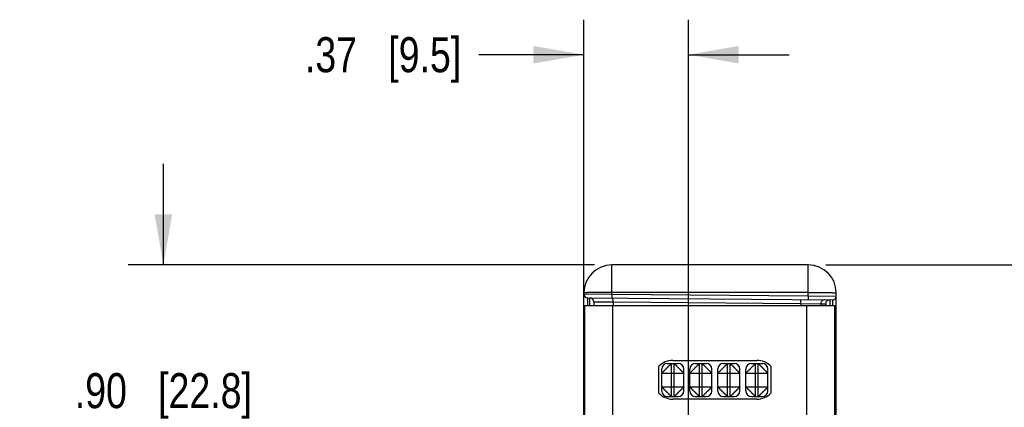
# Model space of a CAD drawing. Header units: inches. Extents: x 0 to 22, y 0 to 17.
# Tile 27 of 40: x 12.8 to 16.3, y 8.9 to 10.3. Entities that reach past the tile are written whole.
import ezdxf

# ---------------------------------------------------------------- set-up
doc = ezdxf.new("R2010")
doc.units = ezdxf.units.IN
doc.header["$LTSCALE"] = 1.21
doc.header["$MEASUREMENT"] = 0
doc.layers.get('0').update_dxf_attribs({"linetype": 'CONTINUOUS'})
doc.layers.add('02___PRT_ALL_AXES', color=7, linetype='CONTINUOUS')
doc.layers.add('DIMENSIONS', color=7, linetype='CONTINUOUS')
doc.styles.get("Standard").update_dxf_attribs({"font": 'txt', "width": 0.8})
doc.dimstyles.new('DIMSTYLE_1', dxfattribs={"dimtxt": 0.125, "dimasz": 0.18, "dimexe": 0.125, "dimexo": 0.0625, "dimgap": 0.0625, "dimtad": 0, "dimtih": 1, "dimtoh": 1, "dimzin": 4, "dimdsep": 46, "dimtxsty": 'STANDARD', "dimblk": '_FILLED', "dimblk1": '_FILLED', "dimblk2": '_FILLED', "dimcen": 0.09, "dimadec": 0, "dimazin": 0, "dimtp": 0.001, "dimtm": 0.001, "dimtfac": 1, "dimtofl": 0, "dimtmove": 0, "dimatfit": 3, "dimldrblk": '_FILLED', "dimfxl": 1, "dimtolj": 1, "dimtzin": 4, "dimarcsym": 0})

# ---------------------------------------------------------------- blocks, each defined once
blk = doc.blocks.new('_FILLED')
at = {"color": 0, "linetype": 'BYBLOCK'}
blk.add_solid([(0, 0), (-1, 0.174), (-1, -0.174)], dxfattribs=at)
blk = doc.blocks.new('*D7')
at = {"layer": 'DIMENSIONS', "color": 2, "linetype": 'CONTINUOUS'}
for p, q in [((14.8478, 9.1143), (14.8478, 10.2657)), ((15.2203, 8.8107), (15.2203, 10.2657)), ((14.8478, 10.1407), (14.4727, 10.1407)), ((15.2203, 10.1407), (15.5803, 10.1407))]:
    blk.add_line(p, q, dxfattribs=at)
at = {"layer": 'DIMENSIONS', "color": 2, "linetype": 'CONTINUOUS', "xscale": 0.18, "yscale": 0.18, "zscale": 0.18}
blk.add_blockref('_FILLED', (14.8478, 10.1407), dxfattribs=at)
at = {"layer": 'DIMENSIONS', "color": 2, "linetype": 'CONTINUOUS', "xscale": 0.18, "yscale": 0.18, "zscale": 0.18, "rotation": 180}
blk.add_blockref('_FILLED', (15.2203, 10.1407), dxfattribs=at)
at = {"layer": 'DIMENSIONS', "color": 2, "linetype": 'CONTINUOUS', "insert": (14.4102, 10.2032), "char_height": 0.125, "width": 0.925, "attachment_point": 3, "line_spacing_factor": 0.9}
blk.add_mtext('.37{\\Ftxt.shx;\\W1.000000;\\H0.125000; }[9.5]', dxfattribs=at)
blk = doc.blocks.new('*D8')
at = {"layer": 'DIMENSIONS', "color": 2, "linetype": 'CONTINUOUS'}
for p, q in [((15.7103, 9.3907), (18.1228, 9.3907)), ((17.9978, 9.3907), (17.9978, 7.7812)), ((17.9978, 5.9217), (17.9978, 7.5312)), ((15.7103, 5.9217), (18.1228, 5.9217))]:
    blk.add_line(p, q, dxfattribs=at)
at = {"layer": 'DIMENSIONS', "color": 2, "linetype": 'CONTINUOUS', "xscale": 0.18, "yscale": 0.18, "zscale": 0.18}
for p, rotation in [((17.9978, 9.3907), 90), ((17.9978, 5.9217), 270)]:
    blk.add_blockref('_FILLED', p, dxfattribs=dict(at, rotation=rotation))
at = {"layer": 'DIMENSIONS', "color": 2, "linetype": 'CONTINUOUS', "insert": (17.9978, 7.7187), "char_height": 0.125, "width": 1.125, "attachment_point": 2, "line_spacing_factor": 0.9}
blk.add_mtext('3.47{\\Ftxt.shx;\\W1.000000;\\H0.125000; }[88.1]', dxfattribs=at)
blk = doc.blocks.new('*D12')
at = {"layer": 'DIMENSIONS', "color": 2, "linetype": 'CONTINUOUS'}
for p, q in [((13.3478, 9.3907), (13.3478, 9.7507)), ((14.8853, 9.3907), (13.2228, 9.3907)), ((15.1578, 8.4932), (13.2228, 8.4932)), ((13.3478, 8.4932), (13.3478, 8.1332))]:
    blk.add_line(p, q, dxfattribs=at)
at = {"layer": 'DIMENSIONS', "color": 2, "linetype": 'CONTINUOUS', "xscale": 0.18, "yscale": 0.18, "zscale": 0.18}
for p, rotation in [((13.3478, 9.3907), 270), ((13.3478, 8.4932), 90)]:
    blk.add_blockref('_FILLED', p, dxfattribs=dict(at, rotation=rotation))
at = {"layer": 'DIMENSIONS', "color": 2, "linetype": 'CONTINUOUS', "insert": (13.3478, 9.0044), "char_height": 0.125, "width": 1.025, "attachment_point": 2, "line_spacing_factor": 0.9}
blk.add_mtext('.90{\\Ftxt.shx;\\W1.000000;\\H0.125000; }[22.8]', dxfattribs=at)

msp = doc.modelspace()

# ---------------------------------------------------------------- linework, layer by layer
at = {"color": 7, "linetype": 'CONTINUOUS'}
for p, q in [((14.9478, 9.2864), (14.9478, 9.3907)), ((15.6478, 9.3907), (14.9478, 9.3907)), ((15.6478, 9.2803), (15.6478, 9.3907)), ((14.8478, 6.0217), (14.8478, 9.2907)), ((14.8478, 9.2869), (14.9478, 9.2864)), ((14.8613, 9.2457), (14.8615, 9.2731)), ((14.8615, 9.2731), (15.7339, 9.2655)), ((14.8693, 9.2457), (14.8692, 9.273)), ((14.9478, 9.2864), (14.9477, 9.2724)), ((15.6478, 9.2924), (14.9478, 9.2924)), ((14.9478, 9.2864), (15.6478, 9.2803)), ((14.9516, 9.2585), (14.9515, 9.2723)), ((15.6478, 9.2803), (15.6477, 9.2662)), ((15.6478, 9.2803), (15.7478, 9.2793)), ((15.7478, 6.0217), (15.7478, 9.2907)), ((14.8828, 9.2593), (14.8828, 9.2457)), ((14.8828, 9.2593), (14.9516, 9.2585)), ((14.9516, 9.2585), (14.9516, 9.2457)), ((14.9516, 9.2585), (15.6218, 9.2527)), ((15.6218, 9.2527), (15.6217, 9.2665)), ((15.6218, 9.2527), (15.6218, 9.2457)), ((15.6218, 9.2527), (15.693, 9.2519)), ((15.693, 9.2519), (15.693, 9.2457)), ((15.693, 9.2519), (15.71, 9.2518)), ((15.7339, 9.2655), (15.7341, 9.2457)), ((14.8478, 9.1931), (14.8503, 9.1931)), ((14.8478, 9.1825), (14.8503, 9.1825)), ((15.7478, 9.1855), (15.7418, 9.1855)), ((14.8478, 9.1425), (14.8478, 9.1422)), ((14.8478, 9.1421), (14.8478, 9.1422)), ((14.8478, 9.1421), (14.8478, 9.1421)), ((14.8488, 9.1532), (14.8503, 9.1514)), ((14.8503, 9.0518), (14.8478, 9.0518)), ((15.1453, 9.0387), (15.1843, 9.0387)), ((15.1603, 8.9207), (15.1603, 9.0387)), ((15.1693, 8.9207), (15.1693, 9.0387)), ((15.2453, 9.0387), (15.2843, 9.0387)), ((15.2603, 8.9207), (15.2603, 9.0387)), ((15.2693, 8.9207), (15.2693, 9.0387)), ((15.3453, 9.0387), (15.3843, 9.0387)), ((15.3603, 8.9207), (15.3603, 9.0387)), ((15.3693, 8.9207), (15.3693, 9.0387)), ((15.4453, 9.0387), (15.4843, 9.0387)), ((15.4603, 8.9207), (15.4603, 9.0387)), ((15.4693, 8.9207), (15.4693, 9.0387)), ((15.1253, 8.9407), (15.1253, 9.0187)), ((15.1253, 9.0037), (15.2043, 9.0037)), ((15.2043, 8.9407), (15.2043, 9.0187)), ((15.2253, 8.9407), (15.2253, 9.0187)), ((15.2253, 9.0037), (15.3043, 9.0037)), ((15.3043, 8.9407), (15.3043, 9.0187)), ((15.3253, 8.9407), (15.3253, 9.0187)), ((15.3253, 9.0037), (15.4043, 9.0037)), ((15.4043, 8.9407), (15.4043, 9.0187)), ((15.4253, 8.9407), (15.4253, 9.0187)), ((15.4253, 9.0037), (15.5043, 9.0037)), ((15.5043, 8.9407), (15.5043, 9.0187)), ((15.1253, 8.9557), (15.2043, 8.9557)), ((15.2253, 8.9557), (15.3043, 8.9557)), ((15.3253, 8.9557), (15.4043, 8.9557)), ((15.4253, 8.9557), (15.5043, 8.9557)), ((15.1453, 8.9207), (15.1843, 8.9207)), ((15.2453, 8.9207), (15.2843, 8.9207)), ((15.3453, 8.9207), (15.3843, 8.9207)), ((15.4453, 8.9207), (15.4843, 8.9207))]:
    msp.add_line(p, q, dxfattribs=at)
at = {"color": 3, "linetype": 'CONTINUOUS'}
for p, q in [((14.8503, 9.2457), (14.8503, 6.0667)), ((14.8503, 9.2457), (15.7418, 9.2457)), ((14.9503, 9.2457), (14.9503, 6.0667)), ((15.6418, 9.2457), (15.6418, 6.0667)), ((15.7418, 9.2457), (15.7418, 6.0667))]:
    msp.add_line(p, q, dxfattribs=at)
at = {"color": 7, "linetype": 'CONTINUOUS'}
for centre, radius, start, end in [((14.9478, 9.2907), 0.1, 90, 180), ((15.6478, 9.2907), 0.1, 0, 90), ((14.8616, 9.2869), 0.0138, 180, 269.5), ((14.869, 9.2593), 0.0138, 0, 89.5), ((15.734, 9.2793), 0.0138, 269.5, 0), ((15.7067, 9.252), 0.0138, 89.5189, 180.0182), ((15.7238, 9.2518), 0.0138, 89.5189, 180.0182), ((14.8678, 9.1419), 0.02, 180, 208.8903), ((15.1453, 9.0187), 0.02, 90, 180), ((15.1843, 9.0187), 0.02, 0, 90), ((15.2453, 9.0187), 0.02, 90, 180), ((15.2843, 9.0187), 0.02, 0, 90), ((15.3453, 9.0187), 0.02, 90, 180), ((15.3843, 9.0187), 0.02, 0, 90), ((15.4453, 9.0187), 0.02, 90, 180), ((15.4843, 9.0187), 0.02, 0, 90), ((15.1453, 8.9407), 0.02, 180, 270), ((15.1843, 8.9407), 0.02, 270, 360), ((15.2453, 8.9407), 0.02, 180, 270), ((15.2843, 8.9407), 0.02, 270, 360), ((15.3453, 8.9407), 0.02, 180, 270), ((15.3843, 8.9407), 0.02, 270, 360), ((15.4453, 8.9407), 0.02, 180, 270), ((15.4843, 8.9407), 0.02, 270, 360)]:
    msp.add_arc(centre, radius, start, end, dxfattribs=at)
for points, knots in [([(14.9478, 9.2924), (14.9413, 9.2924), (14.9286, 9.2924), (14.91, 9.2923), (14.893, 9.2921), (14.88, 9.292), (14.8708, 9.2918), (14.8649, 9.2917), (14.8599, 9.2915), (14.8557, 9.2914), (14.8524, 9.2912), (14.8502, 9.2911), (14.849, 9.2909), (14.8484, 9.2909), (14.848, 9.2908), (14.8478, 9.2907), (14.8478, 9.2907)], [0, 0, 0, 0, 0.194941, 0.382438, 0.555198, 0.706652, 0.772527, 0.830957, 0.8814, 0.923357, 0.956433, 0.980323, 0.988747, 0.99481, 0.998521, 1, 1, 1, 1]), ([(15.6478, 9.2924), (15.6543, 9.2924), (15.6671, 9.2924), (15.6856, 9.2923), (15.7027, 9.2921), (15.7157, 9.292), (15.7249, 9.2918), (15.7307, 9.2917), (15.7357, 9.2915), (15.7399, 9.2914), (15.7432, 9.2912), (15.7454, 9.2911), (15.7466, 9.2909), (15.7473, 9.2909), (15.7476, 9.2908), (15.7478, 9.2907), (15.7478, 9.2907)], [0, 0, 0, 0, 0.194941, 0.382438, 0.555198, 0.706652, 0.772527, 0.830957, 0.8814, 0.923357, 0.956433, 0.980323, 0.988747, 0.99481, 0.998521, 1, 1, 1, 1]), ([(15.71, 9.2518), (15.7102, 9.2518), (15.7104, 9.2511), (15.7106, 9.2501), (15.7108, 9.2481), (15.7109, 9.2466), (15.711, 9.2457)], [0, 0, 0, 0, 0.074139, 0.264091, 0.573574, 1, 1, 1, 1]), ([(15.7239, 9.2656), (15.7241, 9.2656), (15.7242, 9.265), (15.7244, 9.2641), (15.7245, 9.2624), (15.7247, 9.2603), (15.7248, 9.2574), (15.7251, 9.2525), (15.7252, 9.2485), (15.7253, 9.2457)], [0, 0, 0, 0, 0.018755, 0.068189, 0.149164, 0.261245, 0.403609, 0.575132, 1, 1, 1, 1]), ([(14.8478, 9.1569), (14.8478, 9.156), (14.8481, 9.1547), (14.8487, 9.1535), (14.8488, 9.1532)], [0, 0, 0, 0, 0.740958, 1, 1, 1, 1]), ([(14.8478, 9.145), (14.8478, 9.1445), (14.8481, 9.1424), (14.8492, 9.1405), (14.8503, 9.1394)], [0, 0, 0, 0, 0.239832, 1, 1, 1, 1]), ([(14.8478, 9.1419), (14.8478, 9.1395), (14.8484, 9.1361), (14.8499, 9.1332), (14.8503, 9.1325)], [0, 0, 0, 0, 0.755766, 1, 1, 1, 1]), ([(15.1253, 9.0037), (15.1253, 9.0037), (15.1253, 9.0037), (15.1253, 9.0037), (15.1254, 9.0038), (15.1254, 9.0039), (15.1255, 9.004), (15.1257, 9.0041), (15.1258, 9.0043), (15.1261, 9.0046), (15.1263, 9.0048), (15.1266, 9.0052), (15.127, 9.0055), (15.1275, 9.0061), (15.1283, 9.0068), (15.1293, 9.0079), (15.1304, 9.009), (15.1317, 9.0103), (15.1328, 9.0115), (15.1337, 9.0125), (15.1344, 9.0132), (15.1352, 9.014), (15.1363, 9.015), (15.1373, 9.0161), (15.1384, 9.0171), (15.1395, 9.0183), (15.1409, 9.0197), (15.1426, 9.0214), (15.1443, 9.0231), (15.1457, 9.0245), (15.1468, 9.0256), (15.1479, 9.0267), (15.1492, 9.028), (15.1505, 9.0293), (15.1515, 9.0303), (15.1525, 9.0312), (15.1536, 9.0323), (15.1549, 9.0336), (15.1561, 9.0347), (15.157, 9.0356), (15.1576, 9.0362), (15.1581, 9.0366), (15.1585, 9.037), (15.1588, 9.0374), (15.1592, 9.0377), (15.1594, 9.0379), (15.1597, 9.0381), (15.1599, 9.0383), (15.16, 9.0384), (15.1601, 9.0385), (15.1601, 9.0385), (15.1602, 9.0386), (15.1602, 9.0386), (15.1603, 9.0387), (15.1603, 9.0387), (15.1603, 9.0387), (15.1603, 9.0387), (15.1603, 9.0387), (15.1603, 9.0387)], [0, 0, 0, 0, 0.0005, 0.001227, 0.002203, 0.003441, 0.006722, 0.011105, 0.016613, 0.023264, 0.031052, 0.039955, 0.049951, 0.061016, 0.086266, 0.1155, 0.148499, 0.184988, 0.224471, 0.245162, 0.266399, 0.288136, 0.31034, 0.356023, 0.379434, 0.403172, 0.451362, 0.500067, 0.548763, 0.596947, 0.620689, 0.644116, 0.689843, 0.733814, 0.755044, 0.775713, 0.815119, 0.851537, 0.88451, 0.913757, 0.92691, 0.939043, 0.950135, 0.960167, 0.969121, 0.97698, 0.983726, 0.989339, 0.991713, 0.993795, 0.995582, 0.997071, 0.998259, 0.999143, 0.999471, 0.999722, 0.999898, 1, 1, 1, 1]), ([(15.1693, 9.0387), (15.1693, 9.0387), (15.1693, 9.0387), (15.1694, 9.0387), (15.1694, 9.0386), (15.1695, 9.0386), (15.1696, 9.0385), (15.1698, 9.0383), (15.17, 9.0381), (15.1702, 9.0379), (15.1705, 9.0377), (15.1708, 9.0374), (15.1712, 9.037), (15.1717, 9.0365), (15.1725, 9.0357), (15.1735, 9.0347), (15.1747, 9.0336), (15.176, 9.0323), (15.1771, 9.0312), (15.1781, 9.0303), (15.1788, 9.0296), (15.1796, 9.0288), (15.1806, 9.0277), (15.1817, 9.0267), (15.1828, 9.0256), (15.1839, 9.0245), (15.1853, 9.0231), (15.187, 9.0214), (15.1887, 9.0197), (15.1901, 9.0183), (15.1912, 9.0171), (15.1923, 9.0161), (15.1936, 9.0147), (15.1949, 9.0135), (15.1959, 9.0124), (15.1969, 9.0115), (15.198, 9.0103), (15.1992, 9.0091), (15.2004, 9.0079), (15.2012, 9.007), (15.2019, 9.0063), (15.2023, 9.0059), (15.2026, 9.0055), (15.203, 9.0052), (15.2033, 9.0048), (15.2036, 9.0046), (15.2038, 9.0043), (15.2039, 9.0041), (15.2041, 9.004), (15.2041, 9.0039), (15.2042, 9.0039), (15.2042, 9.0038), (15.2043, 9.0038), (15.2043, 9.0037), (15.2043, 9.0037), (15.2043, 9.0037), (15.2043, 9.0037), (15.2043, 9.0037), (15.2043, 9.0037)], [0, 0, 0, 0, 0.0005, 0.001227, 0.002203, 0.003441, 0.006722, 0.011105, 0.016613, 0.023264, 0.031052, 0.039955, 0.049951, 0.061016, 0.086266, 0.1155, 0.148499, 0.184988, 0.224471, 0.245162, 0.266399, 0.288136, 0.31034, 0.356023, 0.379434, 0.403172, 0.451362, 0.500067, 0.548763, 0.596947, 0.620689, 0.644116, 0.689843, 0.733814, 0.755044, 0.775713, 0.815119, 0.851537, 0.88451, 0.913757, 0.92691, 0.939043, 0.950135, 0.960167, 0.969121, 0.97698, 0.983726, 0.989339, 0.991713, 0.993795, 0.995582, 0.997071, 0.998259, 0.999143, 0.999471, 0.999722, 0.999898, 1, 1, 1, 1]), ([(15.2253, 9.0037), (15.2253, 9.0037), (15.2253, 9.0037), (15.2253, 9.0037), (15.2253, 9.0037), (15.2253, 9.0037), (15.2254, 9.0038), (15.2254, 9.0038), (15.2254, 9.0039), (15.2255, 9.0039), (15.2256, 9.004), (15.2257, 9.0041), (15.2258, 9.0043), (15.2261, 9.0046), (15.2263, 9.0048), (15.2266, 9.0052), (15.227, 9.0055), (15.2274, 9.0059), (15.2278, 9.0063), (15.2284, 9.007), (15.2293, 9.0079), (15.2304, 9.0091), (15.2317, 9.0103), (15.2328, 9.0115), (15.2337, 9.0124), (15.2347, 9.0135), (15.236, 9.0147), (15.2373, 9.0161), (15.2384, 9.0171), (15.2395, 9.0183), (15.2409, 9.0197), (15.2426, 9.0214), (15.2443, 9.0231), (15.2457, 9.0245), (15.2468, 9.0256), (15.2479, 9.0267), (15.249, 9.0277), (15.25, 9.0288), (15.2508, 9.0296), (15.2515, 9.0303), (15.2525, 9.0312), (15.2536, 9.0323), (15.2549, 9.0336), (15.2561, 9.0347), (15.2571, 9.0357), (15.2579, 9.0365), (15.2585, 9.037), (15.2588, 9.0374), (15.2591, 9.0377), (15.2594, 9.0379), (15.2597, 9.0381), (15.2599, 9.0383), (15.26, 9.0385), (15.2601, 9.0386), (15.2602, 9.0386), (15.2603, 9.0387), (15.2603, 9.0387), (15.2603, 9.0387), (15.2603, 9.0387)], [0, 0, 0, 0, 0.000102, 0.000278, 0.000529, 0.000857, 0.001741, 0.002929, 0.004418, 0.006205, 0.008287, 0.010661, 0.016274, 0.02302, 0.030879, 0.039833, 0.049865, 0.060957, 0.07309, 0.086243, 0.11549, 0.148463, 0.184881, 0.224287, 0.244956, 0.266186, 0.310157, 0.355884, 0.379311, 0.403053, 0.451237, 0.499933, 0.548638, 0.596828, 0.620566, 0.643977, 0.68966, 0.711864, 0.733601, 0.754838, 0.775529, 0.815012, 0.851501, 0.8845, 0.913734, 0.938984, 0.950049, 0.960045, 0.968948, 0.976736, 0.983387, 0.988895, 0.993278, 0.996559, 0.997797, 0.998773, 0.9995, 1, 1, 1, 1]), ([(15.2693, 9.0387), (15.2693, 9.0387), (15.2693, 9.0387), (15.2694, 9.0387), (15.2694, 9.0386), (15.2695, 9.0386), (15.2696, 9.0385), (15.2698, 9.0383), (15.27, 9.0381), (15.2702, 9.0379), (15.2705, 9.0377), (15.2708, 9.0374), (15.2712, 9.037), (15.2717, 9.0365), (15.2725, 9.0357), (15.2735, 9.0347), (15.2747, 9.0336), (15.276, 9.0323), (15.2771, 9.0312), (15.2781, 9.0303), (15.2788, 9.0296), (15.2796, 9.0288), (15.2806, 9.0277), (15.2817, 9.0267), (15.2828, 9.0256), (15.2839, 9.0245), (15.2853, 9.0231), (15.287, 9.0214), (15.2887, 9.0197), (15.2901, 9.0183), (15.2912, 9.0171), (15.2923, 9.0161), (15.2936, 9.0147), (15.2949, 9.0135), (15.2959, 9.0124), (15.2969, 9.0115), (15.298, 9.0103), (15.2992, 9.0091), (15.3004, 9.0079), (15.3012, 9.007), (15.3019, 9.0063), (15.3023, 9.0059), (15.3026, 9.0055), (15.303, 9.0052), (15.3033, 9.0048), (15.3036, 9.0046), (15.3038, 9.0043), (15.3039, 9.0041), (15.3041, 9.004), (15.3041, 9.0039), (15.3042, 9.0039), (15.3042, 9.0038), (15.3043, 9.0038), (15.3043, 9.0037), (15.3043, 9.0037), (15.3043, 9.0037), (15.3043, 9.0037), (15.3043, 9.0037), (15.3043, 9.0037)], [0, 0, 0, 0, 0.0005, 0.001227, 0.002203, 0.003441, 0.006722, 0.011105, 0.016613, 0.023264, 0.031052, 0.039955, 0.049951, 0.061016, 0.086266, 0.1155, 0.148499, 0.184988, 0.224471, 0.245162, 0.266399, 0.288136, 0.31034, 0.356023, 0.379434, 0.403172, 0.451362, 0.500067, 0.548763, 0.596947, 0.620689, 0.644116, 0.689843, 0.733814, 0.755044, 0.775713, 0.815119, 0.851537, 0.88451, 0.913757, 0.92691, 0.939043, 0.950135, 0.960167, 0.969121, 0.97698, 0.983726, 0.989339, 0.991713, 0.993795, 0.995582, 0.997071, 0.998259, 0.999143, 0.999471, 0.999722, 0.999898, 1, 1, 1, 1]), ([(15.3253, 9.0037), (15.3253, 9.0037), (15.3253, 9.0037), (15.3253, 9.0037), (15.3253, 9.0037), (15.3253, 9.0037), (15.3254, 9.0038), (15.3254, 9.0038), (15.3254, 9.0039), (15.3255, 9.0039), (15.3256, 9.004), (15.3257, 9.0041), (15.3258, 9.0043), (15.3261, 9.0046), (15.3263, 9.0048), (15.3266, 9.0052), (15.327, 9.0055), (15.3274, 9.0059), (15.3278, 9.0063), (15.3284, 9.007), (15.3293, 9.0079), (15.3304, 9.0091), (15.3317, 9.0103), (15.3328, 9.0115), (15.3337, 9.0124), (15.3347, 9.0135), (15.336, 9.0147), (15.3373, 9.0161), (15.3384, 9.0171), (15.3395, 9.0183), (15.3409, 9.0197), (15.3426, 9.0214), (15.3443, 9.0231), (15.3457, 9.0245), (15.3468, 9.0256), (15.3479, 9.0267), (15.349, 9.0277), (15.35, 9.0288), (15.3508, 9.0296), (15.3515, 9.0303), (15.3525, 9.0312), (15.3536, 9.0323), (15.3549, 9.0336), (15.3561, 9.0347), (15.3571, 9.0357), (15.3579, 9.0365), (15.3585, 9.037), (15.3588, 9.0374), (15.3591, 9.0377), (15.3594, 9.0379), (15.3597, 9.0381), (15.3599, 9.0383), (15.36, 9.0385), (15.3601, 9.0386), (15.3602, 9.0386), (15.3603, 9.0387), (15.3603, 9.0387), (15.3603, 9.0387), (15.3603, 9.0387)], [0, 0, 0, 0, 0.000102, 0.000278, 0.000529, 0.000857, 0.001741, 0.002929, 0.004418, 0.006205, 0.008287, 0.010661, 0.016274, 0.02302, 0.030879, 0.039833, 0.049865, 0.060957, 0.07309, 0.086243, 0.11549, 0.148463, 0.184881, 0.224287, 0.244956, 0.266186, 0.310157, 0.355884, 0.379311, 0.403053, 0.451237, 0.499933, 0.548638, 0.596828, 0.620566, 0.643977, 0.68966, 0.711864, 0.733601, 0.754838, 0.775529, 0.815012, 0.851501, 0.8845, 0.913734, 0.938984, 0.950049, 0.960045, 0.968948, 0.976736, 0.983387, 0.988895, 0.993278, 0.996559, 0.997797, 0.998773, 0.9995, 1, 1, 1, 1]), ([(15.3693, 9.0387), (15.3693, 9.0387), (15.3693, 9.0387), (15.3693, 9.0387), (15.3693, 9.0387), (15.3694, 9.0387), (15.3694, 9.0386), (15.3694, 9.0386), (15.3695, 9.0385), (15.3696, 9.0385), (15.3696, 9.0384), (15.3698, 9.0383), (15.3699, 9.0381), (15.3702, 9.0379), (15.3705, 9.0377), (15.3708, 9.0374), (15.3712, 9.037), (15.3716, 9.0366), (15.372, 9.0362), (15.3726, 9.0356), (15.3735, 9.0347), (15.3747, 9.0336), (15.376, 9.0323), (15.3771, 9.0312), (15.3781, 9.0303), (15.3791, 9.0293), (15.3804, 9.028), (15.3817, 9.0267), (15.3828, 9.0256), (15.3839, 9.0245), (15.3853, 9.0231), (15.387, 9.0214), (15.3887, 9.0197), (15.3901, 9.0183), (15.3912, 9.0171), (15.3923, 9.0161), (15.3934, 9.015), (15.3944, 9.014), (15.3952, 9.0132), (15.3959, 9.0125), (15.3969, 9.0115), (15.398, 9.0103), (15.3992, 9.009), (15.4004, 9.0079), (15.4014, 9.0068), (15.4021, 9.0061), (15.4026, 9.0055), (15.403, 9.0052), (15.4033, 9.0048), (15.4036, 9.0046), (15.4038, 9.0043), (15.404, 9.0041), (15.4041, 9.004), (15.4042, 9.0039), (15.4043, 9.0038), (15.4043, 9.0037), (15.4043, 9.0037), (15.4043, 9.0037), (15.4043, 9.0037)], [0, 0, 0, 0, 0.000102, 0.000278, 0.000529, 0.000857, 0.001741, 0.002929, 0.004418, 0.006205, 0.008287, 0.010661, 0.016274, 0.02302, 0.030879, 0.039833, 0.049865, 0.060957, 0.07309, 0.086243, 0.11549, 0.148463, 0.184881, 0.224287, 0.244956, 0.266186, 0.310157, 0.355884, 0.379311, 0.403053, 0.451237, 0.499933, 0.548638, 0.596828, 0.620566, 0.643977, 0.68966, 0.711864, 0.733601, 0.754838, 0.775529, 0.815012, 0.851501, 0.8845, 0.913734, 0.938984, 0.950049, 0.960045, 0.968948, 0.976736, 0.983387, 0.988895, 0.993278, 0.996559, 0.997797, 0.998773, 0.9995, 1, 1, 1, 1]), ([(15.4253, 9.0037), (15.4253, 9.0037), (15.4253, 9.0037), (15.4253, 9.0037), (15.4253, 9.0037), (15.4253, 9.0037), (15.4254, 9.0038), (15.4254, 9.0038), (15.4254, 9.0039), (15.4255, 9.0039), (15.4256, 9.004), (15.4257, 9.0041), (15.4258, 9.0043), (15.4261, 9.0046), (15.4263, 9.0048), (15.4266, 9.0052), (15.427, 9.0055), (15.4274, 9.0059), (15.4278, 9.0063), (15.4284, 9.007), (15.4293, 9.0079), (15.4304, 9.0091), (15.4317, 9.0103), (15.4328, 9.0115), (15.4337, 9.0124), (15.4347, 9.0135), (15.436, 9.0147), (15.4373, 9.0161), (15.4384, 9.0171), (15.4395, 9.0183), (15.4409, 9.0197), (15.4426, 9.0214), (15.4443, 9.0231), (15.4457, 9.0245), (15.4468, 9.0256), (15.4479, 9.0267), (15.449, 9.0277), (15.45, 9.0288), (15.4508, 9.0296), (15.4515, 9.0303), (15.4525, 9.0312), (15.4536, 9.0323), (15.4549, 9.0336), (15.4561, 9.0347), (15.4571, 9.0357), (15.4579, 9.0365), (15.4585, 9.037), (15.4588, 9.0374), (15.4591, 9.0377), (15.4594, 9.0379), (15.4597, 9.0381), (15.4599, 9.0383), (15.46, 9.0385), (15.4601, 9.0386), (15.4602, 9.0386), (15.4603, 9.0387), (15.4603, 9.0387), (15.4603, 9.0387), (15.4603, 9.0387)], [0, 0, 0, 0, 0.000102, 0.000278, 0.000529, 0.000857, 0.001741, 0.002929, 0.004418, 0.006205, 0.008287, 0.010661, 0.016274, 0.02302, 0.030879, 0.039833, 0.049865, 0.060957, 0.07309, 0.086243, 0.11549, 0.148463, 0.184881, 0.224287, 0.244956, 0.266186, 0.310157, 0.355884, 0.379311, 0.403053, 0.451237, 0.499933, 0.548638, 0.596828, 0.620566, 0.643977, 0.68966, 0.711864, 0.733601, 0.754838, 0.775529, 0.815012, 0.851501, 0.8845, 0.913734, 0.938984, 0.950049, 0.960045, 0.968948, 0.976736, 0.983387, 0.988895, 0.993278, 0.996559, 0.997797, 0.998773, 0.9995, 1, 1, 1, 1]), ([(15.4693, 9.0387), (15.4693, 9.0387), (15.4693, 9.0387), (15.4694, 9.0387), (15.4694, 9.0386), (15.4695, 9.0386), (15.4696, 9.0385), (15.4698, 9.0383), (15.47, 9.0381), (15.4702, 9.0379), (15.4705, 9.0377), (15.4708, 9.0374), (15.4712, 9.037), (15.4717, 9.0365), (15.4725, 9.0357), (15.4735, 9.0347), (15.4747, 9.0336), (15.476, 9.0323), (15.4771, 9.0312), (15.4781, 9.0303), (15.4788, 9.0296), (15.4796, 9.0288), (15.4806, 9.0277), (15.4817, 9.0267), (15.4828, 9.0256), (15.4839, 9.0245), (15.4853, 9.0231), (15.487, 9.0214), (15.4887, 9.0197), (15.4901, 9.0183), (15.4912, 9.0171), (15.4923, 9.0161), (15.4936, 9.0147), (15.4949, 9.0135), (15.4959, 9.0124), (15.4969, 9.0115), (15.498, 9.0103), (15.4992, 9.0091), (15.5004, 9.0079), (15.5012, 9.007), (15.5019, 9.0063), (15.5023, 9.0059), (15.5026, 9.0055), (15.503, 9.0052), (15.5033, 9.0048), (15.5036, 9.0046), (15.5038, 9.0043), (15.5039, 9.0041), (15.5041, 9.004), (15.5041, 9.0039), (15.5042, 9.0039), (15.5042, 9.0038), (15.5043, 9.0038), (15.5043, 9.0037), (15.5043, 9.0037), (15.5043, 9.0037), (15.5043, 9.0037), (15.5043, 9.0037), (15.5043, 9.0037)], [0, 0, 0, 0, 0.0005, 0.001227, 0.002203, 0.003441, 0.006722, 0.011105, 0.016613, 0.023264, 0.031052, 0.039955, 0.049951, 0.061016, 0.086266, 0.1155, 0.148499, 0.184988, 0.224471, 0.245162, 0.266399, 0.288136, 0.31034, 0.356023, 0.379434, 0.403172, 0.451362, 0.500067, 0.548763, 0.596947, 0.620689, 0.644116, 0.689843, 0.733814, 0.755044, 0.775713, 0.815119, 0.851537, 0.88451, 0.913757, 0.92691, 0.939043, 0.950135, 0.960167, 0.969121, 0.97698, 0.983726, 0.989339, 0.991713, 0.993795, 0.995582, 0.997071, 0.998259, 0.999143, 0.999471, 0.999722, 0.999898, 1, 1, 1, 1]), ([(15.1603, 8.9207), (15.1603, 8.9207), (15.1603, 8.9207), (15.1603, 8.9207), (15.1603, 8.9207), (15.1603, 8.9207), (15.1602, 8.9207), (15.1602, 8.9208), (15.1601, 8.9208), (15.1601, 8.9209), (15.16, 8.9209), (15.1599, 8.921), (15.1597, 8.9212), (15.1594, 8.9214), (15.1592, 8.9217), (15.1588, 8.922), (15.1585, 8.9223), (15.1581, 8.9227), (15.1576, 8.9231), (15.157, 8.9238), (15.1561, 8.9246), (15.1549, 8.9258), (15.1536, 8.927), (15.1525, 8.9281), (15.1515, 8.9291), (15.1505, 8.9301), (15.1492, 8.9314), (15.1479, 8.9327), (15.1468, 8.9338), (15.1457, 8.9349), (15.1443, 8.9363), (15.1426, 8.938), (15.1409, 8.9397), (15.1395, 8.9411), (15.1384, 8.9422), (15.1373, 8.9433), (15.1363, 8.9443), (15.1352, 8.9454), (15.1344, 8.9461), (15.1337, 8.9469), (15.1328, 8.9479), (15.1317, 8.949), (15.1304, 8.9503), (15.1293, 8.9515), (15.1283, 8.9525), (15.1275, 8.9533), (15.127, 8.9538), (15.1266, 8.9542), (15.1263, 8.9545), (15.1261, 8.9548), (15.1258, 8.955), (15.1257, 8.9552), (15.1255, 8.9554), (15.1254, 8.9555), (15.1254, 8.9556), (15.1253, 8.9556), (15.1253, 8.9556), (15.1253, 8.9557), (15.1253, 8.9557)], [0, 0, 0, 0, 0.000102, 0.000278, 0.000529, 0.000857, 0.001741, 0.002929, 0.004418, 0.006205, 0.008287, 0.010661, 0.016274, 0.02302, 0.030879, 0.039833, 0.049865, 0.060957, 0.07309, 0.086243, 0.11549, 0.148463, 0.184881, 0.224287, 0.244956, 0.266186, 0.310157, 0.355884, 0.379311, 0.403053, 0.451237, 0.499933, 0.548638, 0.596828, 0.620566, 0.643977, 0.68966, 0.711864, 0.733601, 0.754838, 0.775529, 0.815012, 0.851501, 0.8845, 0.913734, 0.938984, 0.950049, 0.960045, 0.968948, 0.976736, 0.983387, 0.988895, 0.993278, 0.996559, 0.997797, 0.998773, 0.9995, 1, 1, 1, 1]), ([(15.2043, 8.9557), (15.2043, 8.9557), (15.2043, 8.9556), (15.2043, 8.9556), (15.2043, 8.9556), (15.2042, 8.9555), (15.2041, 8.9554), (15.204, 8.9552), (15.2038, 8.955), (15.2036, 8.9548), (15.2033, 8.9545), (15.203, 8.9542), (15.2026, 8.9538), (15.2021, 8.9533), (15.2014, 8.9525), (15.2004, 8.9515), (15.1992, 8.9503), (15.198, 8.949), (15.1969, 8.9479), (15.1959, 8.9469), (15.1952, 8.9461), (15.1944, 8.9454), (15.1934, 8.9443), (15.1923, 8.9433), (15.1912, 8.9422), (15.1901, 8.9411), (15.1887, 8.9397), (15.187, 8.938), (15.1853, 8.9363), (15.1839, 8.9349), (15.1828, 8.9338), (15.1817, 8.9327), (15.1804, 8.9314), (15.1791, 8.9301), (15.1781, 8.9291), (15.1771, 8.9281), (15.176, 8.927), (15.1747, 8.9258), (15.1735, 8.9246), (15.1726, 8.9238), (15.172, 8.9231), (15.1716, 8.9227), (15.1712, 8.9223), (15.1708, 8.922), (15.1705, 8.9217), (15.1702, 8.9214), (15.1699, 8.9212), (15.1698, 8.921), (15.1696, 8.9209), (15.1696, 8.9209), (15.1695, 8.9208), (15.1694, 8.9208), (15.1694, 8.9207), (15.1694, 8.9207), (15.1693, 8.9207), (15.1693, 8.9207), (15.1693, 8.9207), (15.1693, 8.9207), (15.1693, 8.9207)], [0, 0, 0, 0, 0.0005, 0.001227, 0.002203, 0.003441, 0.006722, 0.011105, 0.016613, 0.023264, 0.031052, 0.039955, 0.049951, 0.061016, 0.086266, 0.1155, 0.148499, 0.184988, 0.224471, 0.245162, 0.266399, 0.288136, 0.31034, 0.356023, 0.379434, 0.403172, 0.451362, 0.500067, 0.548763, 0.596947, 0.620689, 0.644116, 0.689843, 0.733814, 0.755044, 0.775713, 0.815119, 0.851537, 0.88451, 0.913757, 0.92691, 0.939043, 0.950135, 0.960167, 0.969121, 0.97698, 0.983726, 0.989339, 0.991713, 0.993795, 0.995582, 0.997071, 0.998259, 0.999143, 0.999471, 0.999722, 0.999898, 1, 1, 1, 1]), ([(15.2603, 8.9207), (15.2603, 8.9207), (15.2603, 8.9207), (15.2603, 8.9207), (15.2602, 8.9207), (15.2601, 8.9208), (15.26, 8.9209), (15.2599, 8.921), (15.2597, 8.9212), (15.2594, 8.9214), (15.2591, 8.9217), (15.2588, 8.922), (15.2585, 8.9223), (15.2579, 8.9229), (15.2571, 8.9236), (15.2561, 8.9246), (15.2549, 8.9258), (15.2536, 8.927), (15.2525, 8.9281), (15.2515, 8.9291), (15.2508, 8.9298), (15.25, 8.9306), (15.249, 8.9316), (15.2479, 8.9327), (15.2468, 8.9338), (15.2457, 8.9349), (15.2443, 8.9363), (15.2426, 8.938), (15.2409, 8.9397), (15.2395, 8.9411), (15.2384, 8.9422), (15.2373, 8.9433), (15.236, 8.9446), (15.2347, 8.9459), (15.2337, 8.9469), (15.2328, 8.9479), (15.2317, 8.949), (15.2304, 8.9503), (15.2293, 8.9515), (15.2284, 8.9524), (15.2278, 8.953), (15.2274, 8.9534), (15.227, 8.9538), (15.2266, 8.9542), (15.2263, 8.9545), (15.2261, 8.9548), (15.2258, 8.955), (15.2257, 8.9552), (15.2256, 8.9554), (15.2255, 8.9554), (15.2254, 8.9555), (15.2254, 8.9556), (15.2254, 8.9556), (15.2253, 8.9556), (15.2253, 8.9557), (15.2253, 8.9557), (15.2253, 8.9557), (15.2253, 8.9557), (15.2253, 8.9557)], [0, 0, 0, 0, 0.0005, 0.001227, 0.002203, 0.003441, 0.006722, 0.011105, 0.016613, 0.023264, 0.031052, 0.039955, 0.049951, 0.061016, 0.086266, 0.1155, 0.148499, 0.184988, 0.224471, 0.245162, 0.266399, 0.288136, 0.31034, 0.356023, 0.379434, 0.403172, 0.451362, 0.500067, 0.548763, 0.596947, 0.620689, 0.644116, 0.689843, 0.733814, 0.755044, 0.775713, 0.815119, 0.851537, 0.88451, 0.913757, 0.92691, 0.939043, 0.950135, 0.960167, 0.969121, 0.97698, 0.983726, 0.989339, 0.991713, 0.993795, 0.995582, 0.997071, 0.998259, 0.999143, 0.999471, 0.999722, 0.999898, 1, 1, 1, 1]), ([(15.3043, 8.9557), (15.3043, 8.9557), (15.3043, 8.9556), (15.3043, 8.9556), (15.3043, 8.9556), (15.3042, 8.9555), (15.3041, 8.9554), (15.304, 8.9552), (15.3038, 8.955), (15.3036, 8.9548), (15.3033, 8.9545), (15.303, 8.9542), (15.3026, 8.9538), (15.3021, 8.9533), (15.3014, 8.9525), (15.3004, 8.9515), (15.2992, 8.9503), (15.298, 8.949), (15.2969, 8.9479), (15.2959, 8.9469), (15.2952, 8.9461), (15.2944, 8.9454), (15.2934, 8.9443), (15.2923, 8.9433), (15.2912, 8.9422), (15.2901, 8.9411), (15.2887, 8.9397), (15.287, 8.938), (15.2853, 8.9363), (15.2839, 8.9349), (15.2828, 8.9338), (15.2817, 8.9327), (15.2804, 8.9314), (15.2791, 8.9301), (15.2781, 8.9291), (15.2771, 8.9281), (15.276, 8.927), (15.2747, 8.9258), (15.2735, 8.9246), (15.2726, 8.9238), (15.272, 8.9231), (15.2716, 8.9227), (15.2712, 8.9223), (15.2708, 8.922), (15.2705, 8.9217), (15.2702, 8.9214), (15.2699, 8.9212), (15.2698, 8.921), (15.2696, 8.9209), (15.2696, 8.9209), (15.2695, 8.9208), (15.2694, 8.9208), (15.2694, 8.9207), (15.2694, 8.9207), (15.2693, 8.9207), (15.2693, 8.9207), (15.2693, 8.9207), (15.2693, 8.9207), (15.2693, 8.9207)], [0, 0, 0, 0, 0.0005, 0.001227, 0.002203, 0.003441, 0.006722, 0.011105, 0.016613, 0.023264, 0.031052, 0.039955, 0.049951, 0.061016, 0.086266, 0.1155, 0.148499, 0.184988, 0.224471, 0.245162, 0.266399, 0.288136, 0.31034, 0.356023, 0.379434, 0.403172, 0.451362, 0.500067, 0.548763, 0.596947, 0.620689, 0.644116, 0.689843, 0.733814, 0.755044, 0.775713, 0.815119, 0.851537, 0.88451, 0.913757, 0.92691, 0.939043, 0.950135, 0.960167, 0.969121, 0.97698, 0.983726, 0.989339, 0.991713, 0.993795, 0.995582, 0.997071, 0.998259, 0.999143, 0.999471, 0.999722, 0.999898, 1, 1, 1, 1]), ([(15.3603, 8.9207), (15.3603, 8.9207), (15.3603, 8.9207), (15.3603, 8.9207), (15.3602, 8.9207), (15.3601, 8.9208), (15.36, 8.9209), (15.3599, 8.921), (15.3597, 8.9212), (15.3594, 8.9214), (15.3591, 8.9217), (15.3588, 8.922), (15.3585, 8.9223), (15.3579, 8.9229), (15.3571, 8.9236), (15.3561, 8.9246), (15.3549, 8.9258), (15.3536, 8.927), (15.3525, 8.9281), (15.3515, 8.9291), (15.3508, 8.9298), (15.35, 8.9306), (15.349, 8.9316), (15.3479, 8.9327), (15.3468, 8.9338), (15.3457, 8.9349), (15.3443, 8.9363), (15.3426, 8.938), (15.3409, 8.9397), (15.3395, 8.9411), (15.3384, 8.9422), (15.3373, 8.9433), (15.336, 8.9446), (15.3347, 8.9459), (15.3337, 8.9469), (15.3328, 8.9479), (15.3317, 8.949), (15.3304, 8.9503), (15.3293, 8.9515), (15.3284, 8.9524), (15.3278, 8.953), (15.3274, 8.9534), (15.327, 8.9538), (15.3266, 8.9542), (15.3263, 8.9545), (15.3261, 8.9548), (15.3258, 8.955), (15.3257, 8.9552), (15.3256, 8.9554), (15.3255, 8.9554), (15.3254, 8.9555), (15.3254, 8.9556), (15.3254, 8.9556), (15.3253, 8.9556), (15.3253, 8.9557), (15.3253, 8.9557), (15.3253, 8.9557), (15.3253, 8.9557), (15.3253, 8.9557)], [0, 0, 0, 0, 0.0005, 0.001227, 0.002203, 0.003441, 0.006722, 0.011105, 0.016613, 0.023264, 0.031052, 0.039955, 0.049951, 0.061016, 0.086266, 0.1155, 0.148499, 0.184988, 0.224471, 0.245162, 0.266399, 0.288136, 0.31034, 0.356023, 0.379434, 0.403172, 0.451362, 0.500067, 0.548763, 0.596947, 0.620689, 0.644116, 0.689843, 0.733814, 0.755044, 0.775713, 0.815119, 0.851537, 0.88451, 0.913757, 0.92691, 0.939043, 0.950135, 0.960167, 0.969121, 0.97698, 0.983726, 0.989339, 0.991713, 0.993795, 0.995582, 0.997071, 0.998259, 0.999143, 0.999471, 0.999722, 0.999898, 1, 1, 1, 1]), ([(15.4043, 8.9557), (15.4043, 8.9557), (15.4043, 8.9557), (15.4043, 8.9557), (15.4043, 8.9557), (15.4043, 8.9556), (15.4043, 8.9556), (15.4042, 8.9556), (15.4042, 8.9555), (15.4041, 8.9554), (15.4041, 8.9554), (15.4039, 8.9552), (15.4038, 8.955), (15.4036, 8.9548), (15.4033, 8.9545), (15.403, 8.9542), (15.4026, 8.9538), (15.4023, 8.9534), (15.4019, 8.953), (15.4012, 8.9524), (15.4004, 8.9515), (15.3992, 8.9503), (15.398, 8.949), (15.3969, 8.9479), (15.3959, 8.9469), (15.3949, 8.9459), (15.3936, 8.9446), (15.3923, 8.9433), (15.3912, 8.9422), (15.3901, 8.9411), (15.3887, 8.9397), (15.387, 8.938), (15.3853, 8.9363), (15.3839, 8.9349), (15.3828, 8.9338), (15.3817, 8.9327), (15.3806, 8.9316), (15.3796, 8.9306), (15.3788, 8.9298), (15.3781, 8.9291), (15.3771, 8.9281), (15.376, 8.927), (15.3747, 8.9258), (15.3735, 8.9246), (15.3725, 8.9236), (15.3717, 8.9229), (15.3712, 8.9223), (15.3708, 8.922), (15.3705, 8.9217), (15.3702, 8.9214), (15.37, 8.9212), (15.3698, 8.921), (15.3696, 8.9209), (15.3695, 8.9208), (15.3694, 8.9207), (15.3694, 8.9207), (15.3693, 8.9207), (15.3693, 8.9207), (15.3693, 8.9207)], [0, 0, 0, 0, 0.000102, 0.000278, 0.000529, 0.000857, 0.001741, 0.002929, 0.004418, 0.006205, 0.008287, 0.010661, 0.016274, 0.02302, 0.030879, 0.039833, 0.049865, 0.060957, 0.07309, 0.086243, 0.11549, 0.148463, 0.184881, 0.224287, 0.244956, 0.266186, 0.310157, 0.355884, 0.379311, 0.403053, 0.451237, 0.499933, 0.548638, 0.596828, 0.620566, 0.643977, 0.68966, 0.711864, 0.733601, 0.754838, 0.775529, 0.815012, 0.851501, 0.8845, 0.913734, 0.938984, 0.950049, 0.960045, 0.968948, 0.976736, 0.983387, 0.988895, 0.993278, 0.996559, 0.997797, 0.998773, 0.9995, 1, 1, 1, 1]), ([(15.4603, 8.9207), (15.4603, 8.9207), (15.4603, 8.9207), (15.4603, 8.9207), (15.4602, 8.9207), (15.4601, 8.9208), (15.46, 8.9209), (15.4599, 8.921), (15.4597, 8.9212), (15.4594, 8.9214), (15.4591, 8.9217), (15.4588, 8.922), (15.4585, 8.9223), (15.4579, 8.9229), (15.4571, 8.9236), (15.4561, 8.9246), (15.4549, 8.9258), (15.4536, 8.927), (15.4525, 8.9281), (15.4515, 8.9291), (15.4508, 8.9298), (15.45, 8.9306), (15.449, 8.9316), (15.4479, 8.9327), (15.4468, 8.9338), (15.4457, 8.9349), (15.4443, 8.9363), (15.4426, 8.938), (15.4409, 8.9397), (15.4395, 8.9411), (15.4384, 8.9422), (15.4373, 8.9433), (15.436, 8.9446), (15.4347, 8.9459), (15.4337, 8.9469), (15.4328, 8.9479), (15.4317, 8.949), (15.4304, 8.9503), (15.4293, 8.9515), (15.4284, 8.9524), (15.4278, 8.953), (15.4274, 8.9534), (15.427, 8.9538), (15.4266, 8.9542), (15.4263, 8.9545), (15.4261, 8.9548), (15.4258, 8.955), (15.4257, 8.9552), (15.4256, 8.9554), (15.4255, 8.9554), (15.4254, 8.9555), (15.4254, 8.9556), (15.4254, 8.9556), (15.4253, 8.9556), (15.4253, 8.9557), (15.4253, 8.9557), (15.4253, 8.9557), (15.4253, 8.9557), (15.4253, 8.9557)], [0, 0, 0, 0, 0.0005, 0.001227, 0.002203, 0.003441, 0.006722, 0.011105, 0.016613, 0.023264, 0.031052, 0.039955, 0.049951, 0.061016, 0.086266, 0.1155, 0.148499, 0.184988, 0.224471, 0.245162, 0.266399, 0.288136, 0.31034, 0.356023, 0.379434, 0.403172, 0.451362, 0.500067, 0.548763, 0.596947, 0.620689, 0.644116, 0.689843, 0.733814, 0.755044, 0.775713, 0.815119, 0.851537, 0.88451, 0.913757, 0.92691, 0.939043, 0.950135, 0.960167, 0.969121, 0.97698, 0.983726, 0.989339, 0.991713, 0.993795, 0.995582, 0.997071, 0.998259, 0.999143, 0.999471, 0.999722, 0.999898, 1, 1, 1, 1]), ([(15.5043, 8.9557), (15.5043, 8.9557), (15.5043, 8.9556), (15.5043, 8.9556), (15.5043, 8.9556), (15.5042, 8.9555), (15.5041, 8.9554), (15.504, 8.9552), (15.5038, 8.955), (15.5036, 8.9548), (15.5033, 8.9545), (15.503, 8.9542), (15.5026, 8.9538), (15.5021, 8.9533), (15.5014, 8.9525), (15.5004, 8.9515), (15.4992, 8.9503), (15.498, 8.949), (15.4969, 8.9479), (15.4959, 8.9469), (15.4952, 8.9461), (15.4944, 8.9454), (15.4934, 8.9443), (15.4923, 8.9433), (15.4912, 8.9422), (15.4901, 8.9411), (15.4887, 8.9397), (15.487, 8.938), (15.4853, 8.9363), (15.4839, 8.9349), (15.4828, 8.9338), (15.4817, 8.9327), (15.4804, 8.9314), (15.4791, 8.9301), (15.4781, 8.9291), (15.4771, 8.9281), (15.476, 8.927), (15.4747, 8.9258), (15.4735, 8.9246), (15.4726, 8.9238), (15.472, 8.9231), (15.4716, 8.9227), (15.4712, 8.9223), (15.4708, 8.922), (15.4705, 8.9217), (15.4702, 8.9214), (15.4699, 8.9212), (15.4698, 8.921), (15.4696, 8.9209), (15.4696, 8.9209), (15.4695, 8.9208), (15.4694, 8.9208), (15.4694, 8.9207), (15.4694, 8.9207), (15.4693, 8.9207), (15.4693, 8.9207), (15.4693, 8.9207), (15.4693, 8.9207), (15.4693, 8.9207)], [0, 0, 0, 0, 0.0005, 0.001227, 0.002203, 0.003441, 0.006722, 0.011105, 0.016613, 0.023264, 0.031052, 0.039955, 0.049951, 0.061016, 0.086266, 0.1155, 0.148499, 0.184988, 0.224471, 0.245162, 0.266399, 0.288136, 0.31034, 0.356023, 0.379434, 0.403172, 0.451362, 0.500067, 0.548763, 0.596947, 0.620689, 0.644116, 0.689843, 0.733814, 0.755044, 0.775713, 0.815119, 0.851537, 0.88451, 0.913757, 0.92691, 0.939043, 0.950135, 0.960167, 0.969121, 0.97698, 0.983726, 0.989339, 0.991713, 0.993795, 0.995582, 0.997071, 0.998259, 0.999143, 0.999471, 0.999722, 0.999898, 1, 1, 1, 1])]:
    msp.add_open_spline(points, degree=3, knots=knots, dxfattribs=at)
at = {"layer": '02___PRT_ALL_AXES', "color": 3, "linetype": 'CONTINUOUS'}
for p, q in [((15.1153, 8.9326), (15.1153, 9.0287)), ((15.1648, 9.0497), (15.4648, 9.0497)), ((15.5143, 9.0287), (15.5143, 8.9326)), ((15.4648, 8.9117), (15.1648, 8.9117))]:
    msp.add_line(p, q, dxfattribs=at)
for centre, start, end in [((15.1648, 8.9807), 90, 135.8395), ((15.4648, 8.9807), 44.1605, 90), ((15.1648, 8.9807), 224.1605, 270), ((15.4648, 8.9807), 270, 315.8395)]:
    msp.add_arc(centre, 0.069, start, end, dxfattribs=at)

# ---------------------------------------------------------------- dimensions: what is measured, and where the dimension line sits
at = {"layer": 'DIMENSIONS', "color": 2, "linetype": 'CONTINUOUS'}
for base, p1, p2, angle, picture, middle in [((14.8478, 10.1407), (15.2203, 8.7482), (14.8478, 9.0518), 180, '*D7', (13.9477, 10.1407)), ((13.3478, 9.3907), (15.2203, 8.4932), (14.9478, 9.3907), 90, '*D12', (13.3478, 8.9419)), ((17.9978, 5.9217), (15.6478, 9.3907), (15.6478, 5.9217), 270, '*D8', (17.9978, 7.6562))]:
    dim = msp.add_linear_dim(base=base, p1=p1, p2=p2, angle=angle, dimstyle='DIMSTYLE_1', dxfattribs=at)
    dim.commit()
    dim.dimension.update_dxf_attribs({"geometry": picture, "text_midpoint": middle, "dimtype": 160})

doc.saveas('drawing.dxf')
